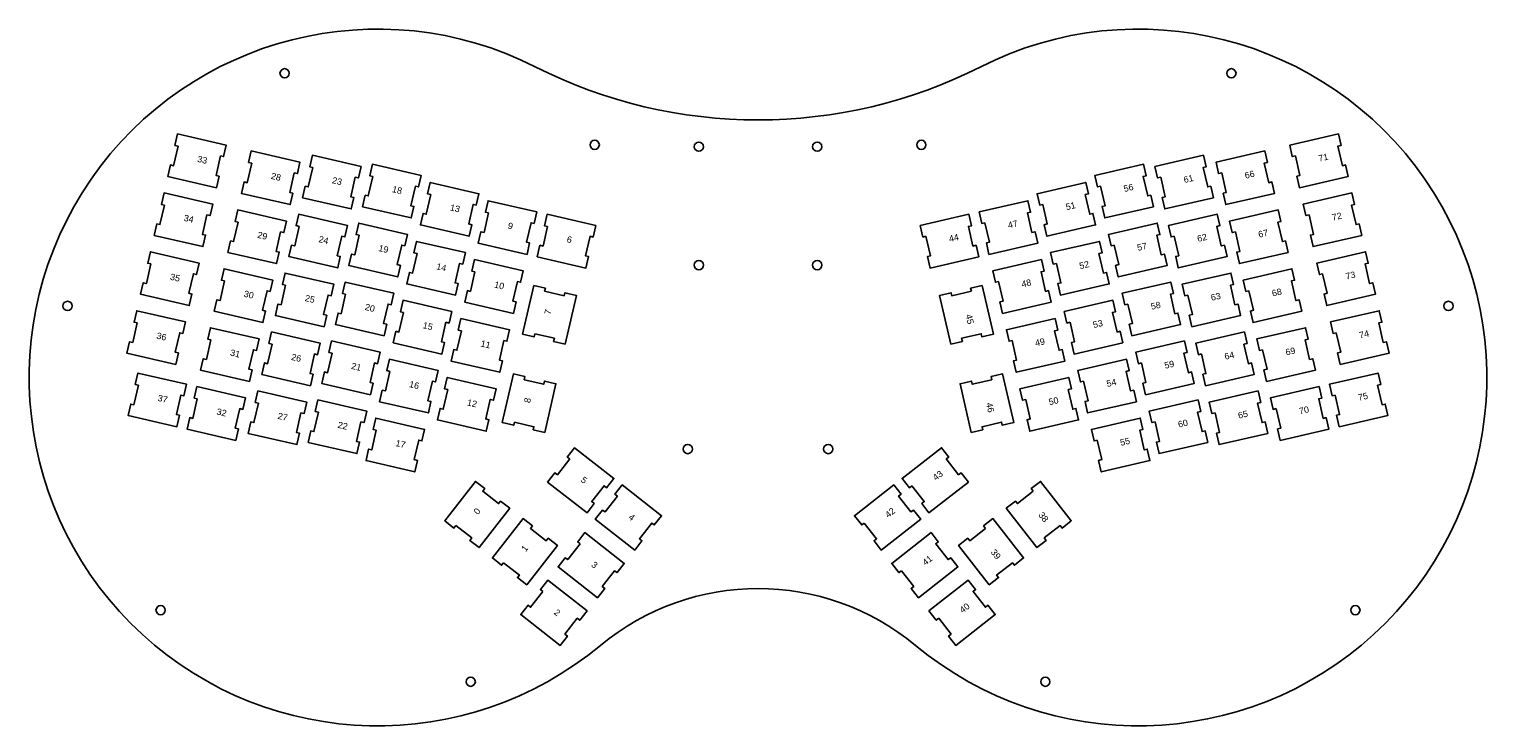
# Model space of a CAD drawing. Extents: x 0 to 458, y 0 to 219.
import ezdxf

# ---------------------------------------------------------------- set-up
doc = ezdxf.new("R2010")
doc.units = 0
doc.styles.get("Standard").update_dxf_attribs({"font": 'arial.ttf'})

# ---------------------------------------------------------------- blocks, each defined once
blk = doc.blocks.new('sw_mnt')
blk.add_polyline3d([(-6.85, 3.15, 0), (-7.85, 3.15, 0), (-7.85, 6.85, 0), (7.85, 6.85, 0), (7.85, 3.15, 0), (6.85, 3.15, 0), (6.85, -3.15, 0), (7.85, -3.15, 0), (7.85, -6.85, 0), (-7.85, -6.85, 0), (-7.85, -3.15, 0), (-6.85, -3.15, 0), (-6.85, 3.15, 0)])
at = {"color": 3}
blk.add_attdef('NAME', (0, -0.3), '', height=2, dxfattribs=at)
blk = doc.blocks.new('drill_m3')
blk.add_circle((0, 0), 1.45)

msp = doc.modelspace()

# ---------------------------------------------------------------- linework, layer by layer
for centre, radius, start, end in [((109.47, 109.47), 109.47, 63.1246, -50.2605), ((348.4, 109.47), 109.47, 230.2605, 116.8754), ((228.94, 345.2), 154.81, 243.1246, -63.1246), ((228.94, -34.23), 77.41, 50.2605, 129.7395)]:
    msp.add_arc(centre, radius, start, end)

# ---------------------------------------------------------------- block references
for p in [(80.24, 205.07), (377.63, 205.07), (177.65, 182.58), (210.34, 181.99), (247.54, 181.99), (280.23, 182.58), (210.34, 144.79), (247.54, 144.79), (12.06, 131.96), (445.81, 131.96), (206.87, 86.98), (251, 86.98), (41.29, 36.36), (416.58, 36.36), (138.7, 13.87), (319.18, 13.87)]:
    msp.add_blockref('drill_m3', p)
for p, rotation, values in [((52.74, 177.56), -13, {'NAME': '33'}), ((405.13, 177.56), 13, {'NAME': '71'}), ((75.88, 172.22), -13, {'NAME': '28'}), ((95.07, 170.86), -13, {'NAME': '23'}), ((362.8, 170.86), 13, {'NAME': '61'}), ((381.99, 172.22), 13, {'NAME': '66'}), ((113.92, 168.05), -13, {'NAME': '18'}), ((343.95, 168.05), 13, {'NAME': '56'}), ((132.1, 162.32), -13, {'NAME': '13'}), ((325.77, 162.32), 13, {'NAME': '51'}), ((48.47, 159.04), -13, {'NAME': '34'}), ((150.27, 156.58), -13, {'NAME': '9'}), ((307.6, 156.58), 13, {'NAME': '47'}), ((409.4, 159.04), 13, {'NAME': '72'}), ((71.61, 153.7), -13, {'NAME': '29'}), ((90.8, 152.35), -13, {'NAME': '24'}), ((168.79, 152.31), -13, {'NAME': '6'}), ((289.08, 152.31), 13, {'NAME': '44'}), ((367.07, 152.35), 13, {'NAME': '62'}), ((386.26, 153.7), 13, {'NAME': '67'}), ((109.65, 149.54), -13, {'NAME': '19'}), ((348.22, 149.54), 13, {'NAME': '57'}), ((127.82, 143.8), -13, {'NAME': '14'}), ((330.05, 143.8), 13, {'NAME': '52'}), ((44.2, 140.53), -13, {'NAME': '35'}), ((413.68, 140.53), 13, {'NAME': '73'}), ((67.34, 135.19), -13, {'NAME': '30'}), ((86.52, 133.84), -13, {'NAME': '25'}), ((146, 138.07), -13, {'NAME': '10'}), ((311.87, 138.07), 13, {'NAME': '48'}), ((371.35, 133.84), 13, {'NAME': '63'}), ((390.53, 135.19), 13, {'NAME': '68'}), ((105.37, 131.03), -13, {'NAME': '20'}), ((163.44, 129.17), 77, {'NAME': '7'}), ((294.43, 129.17), -77, {'NAME': '45'}), ((352.5, 131.03), 13, {'NAME': '58'}), ((123.55, 125.29), -13, {'NAME': '15'}), ((334.32, 125.29), 13, {'NAME': '53'}), ((39.92, 122.02), -13, {'NAME': '36'}), ((417.95, 122.02), 13, {'NAME': '74'}), ((63.06, 116.68), -13, {'NAME': '31'}), ((82.25, 115.33), -13, {'NAME': '26'}), ((141.73, 119.55), -13, {'NAME': '11'}), ((316.14, 119.55), 13, {'NAME': '49'}), ((375.62, 115.33), 13, {'NAME': '64'}), ((394.81, 116.68), 13, {'NAME': '69'}), ((101.1, 112.51), -13, {'NAME': '21'}), ((356.77, 112.51), 13, {'NAME': '59'}), ((119.28, 106.78), -13, {'NAME': '16'}), ((338.59, 106.78), 13, {'NAME': '54'}), ((40.28, 102.44), -13, {'NAME': '37'}), ((157.03, 101.4), 77, {'NAME': '8'}), ((300.84, 101.4), -77, {'NAME': '46'}), ((417.6, 102.44), 13, {'NAME': '75'}), ((58.79, 98.16), -13, {'NAME': '32'}), ((137.45, 101.04), -13, {'NAME': '12'}), ((320.42, 101.04), 13, {'NAME': '50'}), ((399.08, 98.16), 13, {'NAME': '70'}), ((77.98, 96.81), -13, {'NAME': '27'}), ((96.83, 94), -13, {'NAME': '22'}), ((361.04, 94), 13, {'NAME': '60'}), ((379.89, 96.81), 13, {'NAME': '65'}), ((115, 88.26), -13, {'NAME': '17'}), ((342.87, 88.26), 13, {'NAME': '55'}), ((173.27, 77.17), -38, {'NAME': '5'}), ((284.61, 77.17), 38, {'NAME': '43'}), ((140.75, 66.41), 52, {'NAME': '0'}), ((188.24, 65.48), -38, {'NAME': '4'}), ((269.63, 65.48), 38, {'NAME': '42'}), ((317.12, 66.41), -52, {'NAME': '38'}), ((155.72, 54.72), 52, {'NAME': '1'}), ((302.15, 54.72), -52, {'NAME': '39'}), ((176.54, 50.5), -38, {'NAME': '3'}), ((281.33, 50.5), 38, {'NAME': '41'}), ((164.84, 35.53), -38, {'NAME': '2'}), ((293.03, 35.53), 38, {'NAME': '40'})]:
    msp.add_blockref('sw_mnt', p, dxfattribs=dict(rotation=rotation)).add_auto_attribs(values)

doc.saveas('drawing.dxf')
